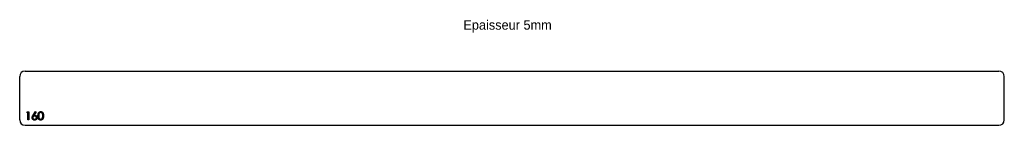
# Model space of a CAD drawing. Header units: millimetres. Extents: x -771 to 1040, y 67 to 261.
import ezdxf

# ---------------------------------------------------------------- set-up
doc = ezdxf.new("R2010")
doc.units = ezdxf.units.MM

msp = doc.modelspace()

# ---------------------------------------------------------------- linework, layer by layer
at = {"color": 7, "linetype": 'Continuous', "lineweight": 25}
for p, q in [((-761.5, 166.6), (1029.5, 166.6)), ((-771.5, 76.6), (-771.5, 156.6)), ((1039.5, 76.6), (1039.5, 156.6)), ((-761.5, 66.6), (1029.5, 66.6))]:
    msp.add_line(p, q, dxfattribs=at)
at = {"color": 1, "linetype": 'Continuous', "lineweight": 25}
for p, q in [((-758.6, 90), (-757.7, 91.6)), ((-757.7, 91.6), (-754.9, 91.6)), ((-754.9, 91.6), (-754.9, 76.6)), ((-746.9, 85.1), (-742.4, 91.9)), ((-741.4, 91.1), (-745.3, 85.1)), ((-742.4, 91.9), (-741.4, 91.1)), ((-756.3, 90), (-758.6, 90)), ((-756.3, 76.6), (-756.3, 90)), ((-754.9, 76.6), (-756.3, 76.6))]:
    msp.add_line(p, q, dxfattribs=at)
at = {"color": 7, "linetype": 'Continuous', "lineweight": 25}
for centre, start, end in [((-761.5, 156.6), 90, 180), ((1029.5, 156.6), 0, 90), ((-761.5, 76.6), 180, 270), ((1029.5, 76.6), 270, 0)]:
    msp.add_arc(centre, 10, start, end, dxfattribs=at)
at = {"color": 1, "linetype": 'Continuous', "lineweight": 25}
for points, knots in [([(-737.8, 84.1), (-737.8, 84.3), (-737.8, 84.8), (-737.8, 85.4), (-737.7, 86.1), (-737.6, 86.7), (-737.6, 87.2), (-737.4, 87.7), (-737.3, 88.2), (-737.2, 88.6), (-737, 89), (-736.8, 89.4), (-736.6, 89.8), (-736.4, 90.1), (-736.2, 90.4), (-735.9, 90.6), (-735.7, 90.9), (-735.4, 91.1), (-735.1, 91.3), (-734.8, 91.5), (-734.5, 91.6), (-734.1, 91.7), (-733.8, 91.8), (-733.5, 91.9), (-733.1, 91.9), (-732.9, 91.9), (-732.8, 91.9)], [0, 0, 0, 0, 0.06859, 0.133236, 0.194298, 0.251261, 0.304491, 0.354209, 0.400451, 0.443378, 0.483979, 0.523213, 0.561001, 0.597856, 0.633471, 0.668265, 0.702638, 0.736825, 0.77043, 0.803572, 0.835925, 0.86847, 0.900854, 0.933471, 0.96626, 1, 1, 1, 1]), ([(-732.8, 91.9), (-732.7, 91.9), (-732.4, 91.9), (-732.1, 91.9), (-731.7, 91.8), (-731.4, 91.7), (-731.1, 91.6), (-730.8, 91.5), (-730.4, 91.3), (-730.2, 91.1), (-729.9, 90.9), (-729.6, 90.6), (-729.3, 90.4), (-729.1, 90), (-728.9, 89.7), (-728.7, 89.4), (-728.5, 89), (-728.3, 88.6), (-728.1, 88.1), (-728, 87.7), (-727.9, 87.1), (-727.8, 86.6), (-727.7, 86), (-727.6, 85.4), (-727.6, 84.7), (-727.6, 84.3), (-727.6, 84.1)], [0, 0, 0, 0, 0.033788, 0.067226, 0.099841, 0.132545, 0.16513, 0.198011, 0.23128, 0.265044, 0.299216, 0.334359, 0.369695, 0.406258, 0.443804, 0.482982, 0.523085, 0.565267, 0.609343, 0.656393, 0.705887, 0.758326, 0.813833, 0.872795, 0.934723, 1, 1, 1, 1]), ([(-748.6, 80.7), (-748.6, 80.9), (-748.6, 81.2), (-748.5, 81.7), (-748.4, 82.2), (-748.2, 82.6), (-748.1, 82.9), (-748, 83.2), (-747.8, 83.5), (-747.7, 83.8), (-747.5, 84.1), (-747.3, 84.4), (-747.1, 84.8), (-747, 85), (-746.9, 85.1)], [0, 0, 0, 0, 0.097818, 0.199726, 0.305276, 0.415811, 0.474472, 0.537274, 0.603657, 0.674299, 0.749834, 0.828598, 0.912378, 1, 1, 1, 1]), ([(-744, 76.2), (-744.2, 76.2), (-744.6, 76.2), (-745.2, 76.3), (-745.8, 76.5), (-746.3, 76.8), (-746.8, 77.1), (-747.3, 77.5), (-747.7, 77.9), (-748, 78.4), (-748.2, 79), (-748.4, 79.5), (-748.5, 80.1), (-748.6, 80.5), (-748.6, 80.7)], [0, 0, 0, 0, 0.084348, 0.167078, 0.249605, 0.332974, 0.416161, 0.497811, 0.580686, 0.664926, 0.749428, 0.832484, 0.915626, 1, 1, 1, 1]), ([(-744.1, 83.7), (-744.2, 83.7), (-744.4, 83.7), (-744.7, 83.6), (-745, 83.6), (-745.3, 83.5), (-745.6, 83.3), (-745.9, 83.2), (-746.1, 83), (-746.4, 82.8), (-746.6, 82.6), (-746.7, 82.3), (-746.9, 82.1), (-747, 81.8), (-747.1, 81.6), (-747.2, 81.3), (-747.2, 81), (-747.2, 80.8), (-747.2, 80.7)], [0, 0, 0, 0, 0.070604, 0.137909, 0.203208, 0.266995, 0.329066, 0.390617, 0.45262, 0.515719, 0.577901, 0.638908, 0.698333, 0.757281, 0.816383, 0.876259, 0.936813, 1, 1, 1, 1]), ([(-747.2, 80.7), (-747.2, 80.6), (-747.2, 80.4), (-747.2, 80.1), (-747.1, 79.8), (-747, 79.5), (-746.9, 79.3), (-746.7, 79), (-746.5, 78.8), (-746.3, 78.6), (-746, 78.4), (-745.8, 78.2), (-745.5, 78), (-745.2, 77.9), (-744.9, 77.8), (-744.6, 77.8), (-744.3, 77.7), (-744.1, 77.7), (-744, 77.7)], [0, 0, 0, 0, 0.061835, 0.121854, 0.180741, 0.23922, 0.298291, 0.358667, 0.420363, 0.48479, 0.549929, 0.613703, 0.676659, 0.739368, 0.80222, 0.866754, 0.932057, 1, 1, 1, 1]), ([(-745.3, 85.1), (-745.1, 85.1), (-744.6, 85.2), (-744, 85.2), (-743.8, 85.2)], [0, 0, 0, 0, 0.512659, 1, 1, 1, 1]), ([(-740.7, 80.7), (-740.7, 80.8), (-740.7, 81), (-740.7, 81.3), (-740.8, 81.6), (-740.9, 81.8), (-741.1, 82.1), (-741.2, 82.3), (-741.4, 82.6), (-741.7, 82.8), (-741.9, 83), (-742.2, 83.2), (-742.5, 83.3), (-742.8, 83.5), (-743.1, 83.6), (-743.4, 83.6), (-743.7, 83.7), (-744, 83.7), (-744.1, 83.7)], [0, 0, 0, 0, 0.061141, 0.12, 0.178235, 0.236269, 0.294945, 0.354735, 0.416752, 0.48069, 0.545861, 0.609791, 0.673008, 0.735826, 0.799829, 0.864768, 0.931084, 1, 1, 1, 1]), ([(-739.3, 80.8), (-739.3, 80.6), (-739.4, 80.1), (-739.5, 79.5), (-739.7, 79), (-739.9, 78.4), (-740.3, 77.9), (-740.7, 77.5), (-741.1, 77.1), (-741.6, 76.8), (-742.2, 76.5), (-742.8, 76.3), (-743.4, 76.2), (-743.8, 76.2), (-744, 76.2)], [0, 0, 0, 0, 0.08595, 0.16913, 0.250406, 0.33193, 0.413348, 0.494159, 0.57601, 0.660748, 0.745776, 0.830039, 0.914025, 1, 1, 1, 1]), ([(-744, 77.7), (-743.8, 77.7), (-743.6, 77.7), (-743.3, 77.8), (-743, 77.8), (-742.7, 77.9), (-742.4, 78), (-742.1, 78.2), (-741.9, 78.4), (-741.6, 78.6), (-741.4, 78.8), (-741.2, 79), (-741.1, 79.3), (-740.9, 79.5), (-740.8, 79.8), (-740.7, 80.1), (-740.7, 80.4), (-740.7, 80.6), (-740.7, 80.7)], [0, 0, 0, 0, 0.067955, 0.133269, 0.197814, 0.260677, 0.323397, 0.386364, 0.449644, 0.514795, 0.579233, 0.641329, 0.701377, 0.760739, 0.819228, 0.878125, 0.938154, 1, 1, 1, 1]), ([(-743.8, 85.2), (-743.6, 85.2), (-743.3, 85.2), (-742.9, 85.1), (-742.5, 85), (-742.1, 84.9), (-741.7, 84.7), (-741.3, 84.5), (-741, 84.2), (-740.6, 83.9), (-740.3, 83.6), (-740.1, 83.3), (-739.8, 82.9), (-739.7, 82.5), (-739.5, 82.1), (-739.4, 81.7), (-739.4, 81.2), (-739.3, 80.9), (-739.3, 80.8)], [0, 0, 0, 0, 0.065232, 0.128407, 0.19007, 0.250947, 0.311551, 0.372869, 0.435031, 0.49908, 0.5631, 0.62552, 0.686691, 0.747683, 0.80856, 0.87074, 0.93434, 1, 1, 1, 1]), ([(-732.8, 76.2), (-732.9, 76.2), (-733.1, 76.2), (-733.5, 76.2), (-733.8, 76.3), (-734.1, 76.4), (-734.5, 76.5), (-734.8, 76.6), (-735.1, 76.8), (-735.4, 77), (-735.6, 77.2), (-735.9, 77.5), (-736.2, 77.7), (-736.4, 78), (-736.6, 78.4), (-736.8, 78.7), (-737, 79.1), (-737.2, 79.5), (-737.3, 79.9), (-737.4, 80.4), (-737.6, 80.9), (-737.6, 81.4), (-737.7, 82), (-737.8, 82.7), (-737.8, 83.3), (-737.8, 83.8), (-737.8, 84.1)], [0, 0, 0, 0, 0.033789, 0.066625, 0.099289, 0.131367, 0.163592, 0.196113, 0.228912, 0.26217, 0.296004, 0.330232, 0.365076, 0.400968, 0.437877, 0.475966, 0.51564, 0.556675, 0.600028, 0.64669, 0.696419, 0.749772, 0.80685, 0.86743, 0.931884, 1, 1, 1, 1]), ([(-732.7, 90.4), (-732.9, 90.4), (-733.2, 90.4), (-733.7, 90.3), (-734.2, 90), (-734.6, 89.8), (-734.9, 89.6), (-735.1, 89.4), (-735.3, 89.2), (-735.4, 88.9), (-735.6, 88.7), (-735.7, 88.4), (-735.9, 88.1), (-736, 87.8), (-736.1, 87.5), (-736.2, 87.1), (-736.3, 86.7), (-736.3, 86.2), (-736.4, 85.7), (-736.4, 85.2), (-736.5, 84.7), (-736.5, 84.3), (-736.5, 84.1)], [0, 0, 0, 0, 0.060377, 0.120865, 0.182579, 0.247626, 0.281336, 0.315119, 0.349457, 0.384606, 0.421016, 0.458237, 0.496894, 0.537315, 0.58021, 0.627167, 0.678438, 0.734024, 0.793778, 0.857736, 0.926709, 1, 1, 1, 1]), ([(-736.5, 84.1), (-736.5, 83.9), (-736.5, 83.5), (-736.4, 82.9), (-736.4, 82.4), (-736.3, 81.9), (-736.3, 81.4), (-736.2, 81), (-736.1, 80.6), (-736, 80.3), (-735.9, 80), (-735.7, 79.7), (-735.6, 79.4), (-735.4, 79.2), (-735.3, 78.9), (-735.1, 78.7), (-734.9, 78.5), (-734.6, 78.3), (-734.2, 78.1), (-733.7, 77.9), (-733.2, 77.7), (-732.9, 77.7), (-732.7, 77.7)], [0, 0, 0, 0, 0.072955, 0.141591, 0.205573, 0.265315, 0.320613, 0.371477, 0.418453, 0.461364, 0.501801, 0.540474, 0.577852, 0.614276, 0.64966, 0.684283, 0.718344, 0.752068, 0.817643, 0.879716, 0.939962, 1, 1, 1, 1]), ([(-727.6, 84.1), (-727.6, 83.8), (-727.6, 83.4), (-727.6, 82.7), (-727.7, 82.1), (-727.8, 81.5), (-727.9, 81), (-728, 80.5), (-728.1, 80), (-728.3, 79.6), (-728.5, 79.1), (-728.6, 78.8), (-728.9, 78.4), (-729.1, 78.1), (-729.3, 77.8), (-729.6, 77.5), (-729.9, 77.2), (-730.1, 77), (-730.4, 76.8), (-730.8, 76.7), (-731.1, 76.5), (-731.4, 76.4), (-731.7, 76.3), (-732.1, 76.2), (-732.4, 76.2), (-732.7, 76.2), (-732.8, 76.2)], [0, 0, 0, 0, 0.065069, 0.127067, 0.185532, 0.240785, 0.293004, 0.342556, 0.388955, 0.432815, 0.474671, 0.514821, 0.553655, 0.591479, 0.627861, 0.663639, 0.698823, 0.733433, 0.76763, 0.801074, 0.83425, 0.86697, 0.899712, 0.932696, 0.966173, 1, 1, 1, 1]), ([(-729, 84.1), (-729, 84.2), (-729, 84.6), (-729, 85.1), (-729, 85.6), (-729.1, 86.1), (-729.1, 86.5), (-729.2, 86.9), (-729.3, 87.3), (-729.5, 87.7), (-729.6, 88), (-729.7, 88.3), (-729.9, 88.6), (-730.1, 88.9), (-730.2, 89.2), (-730.4, 89.4), (-730.6, 89.6), (-730.9, 89.8), (-731.3, 90), (-731.8, 90.3), (-732.2, 90.4), (-732.6, 90.4), (-732.7, 90.4)], [0, 0, 0, 0, 0.065674, 0.128473, 0.188155, 0.24508, 0.299416, 0.350785, 0.399899, 0.446624, 0.491202, 0.533319, 0.573791, 0.612461, 0.649528, 0.685459, 0.720284, 0.754012, 0.819093, 0.880506, 0.940318, 1, 1, 1, 1]), ([(-732.7, 77.7), (-732.6, 77.7), (-732.2, 77.7), (-731.8, 77.9), (-731.3, 78.1), (-730.9, 78.3), (-730.6, 78.5), (-730.4, 78.7), (-730.3, 78.9), (-730.1, 79.2), (-729.9, 79.4), (-729.8, 79.7), (-729.6, 80), (-729.6, 80.2), (-729.5, 80.3)], [0, 0, 0, 0, 0.112802, 0.225203, 0.339663, 0.459731, 0.521784, 0.583969, 0.64821, 0.71391, 0.781027, 0.851466, 0.924059, 1, 1, 1, 1]), ([(-729.5, 80.3), (-729.5, 80.4), (-729.4, 80.7), (-729.3, 81.1), (-729.2, 81.6), (-729.1, 82), (-729, 82.5), (-729, 83), (-729, 83.5), (-729, 83.9), (-729, 84.1)], [0, 0, 0, 0, 0.1105883, 0.2245418, 0.3425035, 0.4643241, 0.590756, 0.7222275, 0.8588428, 1, 1, 1, 1])]:
    msp.add_open_spline(points, degree=3, knots=knots, dxfattribs=at)

# ---------------------------------------------------------------- texts
at = {"insert": (44.6, 260.4), "char_height": 17.5, "attachment_point": 1}
msp.add_mtext_dynamic_manual_height_columns('Epaisseur 5mm', width=326.111, gutter_width=87.5, heights=[0], dxfattribs=at)

doc.saveas('drawing.dxf')
